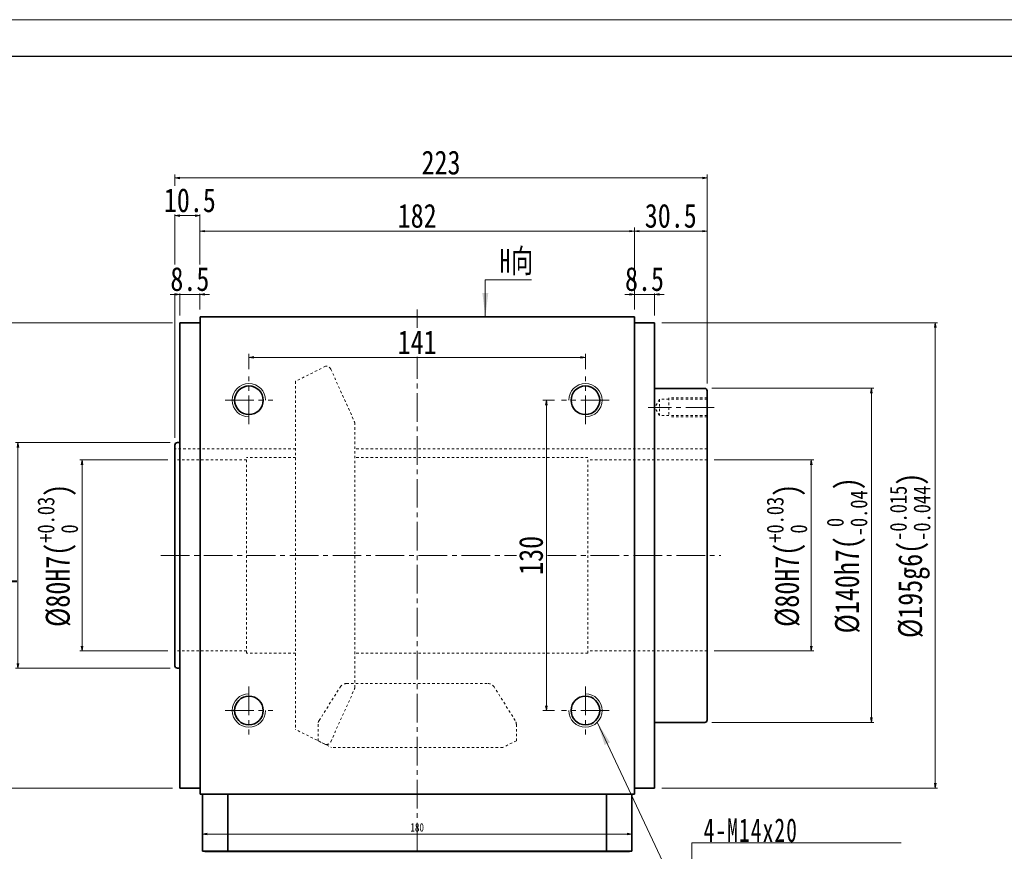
# Model space of a CAD drawing. Header units: millimetres. Extents: x -6 to 1295, y 0 to 916.
# Tile 4 of 5: x 202 to 615, y 567 to 916. Entities that reach past the tile are written whole.
import ezdxf

# ---------------------------------------------------------------- set-up
doc = ezdxf.new("R2010")
doc.units = ezdxf.units.MM
doc.linetypes.add('点画线', pattern=[18, 12, -2, 2, -2])
doc.linetypes.add('虚线', pattern=[2, 1, -1])
for name, color, linetype, lineweight in [('中心线层', 1, '点画线', 18), ('图框_外框线', 7, 'Continuous', 18), ('尺寸线层', 3, 'Continuous', 18), ('粗实线', 7, 'Continuous', 40), ('粗实线层', 7, 'Continuous', 35), ('虚线层', 6, '虚线', 18)]:
    doc.layers.add(name, color=color, linetype=linetype, lineweight=lineweight)
doc.styles.add('宋体', font='SimSun.ttf', dxfattribs={"width": 0.8})
doc.styles.add('标准', font='SimSun.ttf', dxfattribs={"width": 0.667})
doc.dimstyles.new('A水平标注$0', dxfattribs={"dimtxt": 3.5, "dimasz": 2, "dimexe": 1.5, "dimexo": 3, "dimgap": 1.1, "dimtad": 1, "dimtoh": 1, "dimdec": 4, "dimdsep": 46, "dimtxsty": '宋体', "dimblk": 'OPEN', "dimcen": 3, "dimclrd": 3, "dimclre": 3, "dimclrt": 6, "dimadec": 0, "dimazin": 0, "dimtm": 1e-09, "dimtfac": 1, "dimtdec": 4, "dimtix": 1, "dimtmove": 0, "dimatfit": 3, "dimldrblk": 'OPEN', "dimfxl": 0, "dimlwd": 13, "dimlwe": 13, "dimarcsym": 0})
doc.dimstyles.new('D直径标注φ25', dxfattribs={"dimtxt": 3.5, "dimasz": 2, "dimexe": 1, "dimexo": 3, "dimtad": 1, "dimtoh": 1, "dimdec": 1, "dimdsep": 46, "dimtxsty": '宋体', "dimblk": 'OPEN', "dimcen": 3, "dimclrd": 3, "dimclre": 3, "dimclrt": 130, "dimadec": 0, "dimazin": 0, "dimtm": 1e-09, "dimtfac": 1, "dimtdec": 1, "dimtmove": 0, "dimatfit": 0, "dimldrblk": 'OPEN', "dimfxl": 0, "dimlwd": 13, "dimlwe": 13, "dimarcsym": 0})

# ---------------------------------------------------------------- blocks, each defined once
blk = doc.blocks.new('_Open')
at = {"color": 0, "linetype": 'ByBlock', "lineweight": -2}
for p, q in [((-1, 0.17), (0, 0)), ((-1, -0.17), (0, 0)), ((0, 0), (-1, 0))]:
    blk.add_line(p, q, dxfattribs=at)
blk = doc.blocks.new('*D11')
at = {"color": 3, "lineweight": 13, "transparency": 16777216}
for p, q in [((278.81, 576.4), (278.81, 573.09)), ((280.81, 574.59), (456.81, 574.59)), ((458.81, 576.4), (458.81, 573.09))]:
    blk.add_line(p, q, dxfattribs=at)
at = {"layer": 'Defpoints', "color": 0, "transparency": 16777216}
for p in [(278.81, 579.4), (458.81, 579.4), (458.81, 574.59)]:
    blk.add_point(p, dxfattribs=at)
at = {"color": 3, "lineweight": 13, "transparency": 16777216, "xscale": 2, "yscale": 2, "zscale": 2, "rotation": 180}
blk.add_blockref('_Open', (278.81, 574.59), dxfattribs=at)
at = {"color": 3, "lineweight": 13, "transparency": 16777216, "xscale": 2, "yscale": 2, "zscale": 2}
blk.add_blockref('_Open', (458.81, 574.59), dxfattribs=at)
at = {"color": 6, "transparency": 16777216, "insert": (368.81, 577.4), "char_height": 3.5, "attachment_point": 5, "style": '宋体', "bg_fill": 3, "box_fill_scale": 1.1, "bg_fill_color": 257, "bg_fill_transparency": 0}
blk.add_mtext('180', dxfattribs=at)
blk = doc.blocks.new('*D19')
at = {"layer": 'Defpoints', "color": 0, "transparency": 16777216}
for p in [(439.31, 774.37), (298.31, 766.4), (439.31, 766.4)]:
    blk.add_point(p, dxfattribs=at)
at = {"layer": '尺寸线层', "color": 3, "lineweight": 13, "transparency": 16777216}
for p, q in [((298.31, 769.4), (298.31, 775.87)), ((439.31, 769.4), (439.31, 775.87)), ((300.31, 774.37), (437.31, 774.37))]:
    blk.add_line(p, q, dxfattribs=at)
at = {"layer": '尺寸线层', "color": 3, "lineweight": 13, "transparency": 16777216, "xscale": 2, "yscale": 2, "zscale": 2, "rotation": 180}
blk.add_blockref('_Open', (298.31, 774.37), dxfattribs=at)
at = {"layer": '尺寸线层', "color": 3, "lineweight": 13, "transparency": 16777216, "xscale": 2, "yscale": 2, "zscale": 2}
blk.add_blockref('_Open', (439.31, 774.37), dxfattribs=at)
at = {"layer": '尺寸线层', "color": 6, "transparency": 16777216, "insert": (368.81, 780.73), "char_height": 10, "attachment_point": 5, "style": '宋体', "bg_fill": 3, "box_fill_scale": 1.1, "bg_fill_color": 257, "bg_fill_transparency": 0}
blk.add_mtext('141', dxfattribs=at)
blk = doc.blocks.new('*D20')
at = {"layer": 'Defpoints', "color": 0, "transparency": 16777216}
for p in [(429.31, 756.4), (422.93, 626.4), (429.31, 626.4)]:
    blk.add_point(p, dxfattribs=at)
at = {"layer": '尺寸线层', "color": 3, "lineweight": 13, "transparency": 16777216}
for p, q in [((426.31, 756.4), (421.43, 756.4)), ((422.93, 754.4), (422.93, 628.4)), ((426.31, 626.4), (421.43, 626.4))]:
    blk.add_line(p, q, dxfattribs=at)
at = {"layer": '尺寸线层', "color": 3, "lineweight": 13, "transparency": 16777216, "xscale": 2, "yscale": 2, "zscale": 2}
for p, rotation in [((422.93, 756.4), 90), ((422.93, 626.4), 270)]:
    blk.add_blockref('_Open', p, dxfattribs=dict(at, rotation=rotation))
at = {"layer": '尺寸线层', "color": 6, "transparency": 16777216, "insert": (416.55, 691.4), "char_height": 10, "attachment_point": 5, "rotation": 90, "style": '宋体', "bg_fill": 3, "box_fill_scale": 1.1, "bg_fill_color": 257, "bg_fill_transparency": 0}
blk.add_mtext('130', dxfattribs=at)
blk = doc.blocks.new('*D21')
at = {"layer": 'Defpoints', "color": 0, "transparency": 16777216}
for p in [(267.31, 731.4), (228.42, 651.4), (267.31, 651.4)]:
    blk.add_point(p, dxfattribs=at)
at = {"layer": '尺寸线层', "color": 3, "lineweight": 13, "transparency": 16777216}
for p, q in [((264.31, 731.4), (227.42, 731.4)), ((228.42, 729.4), (228.42, 653.4)), ((264.31, 651.4), (227.42, 651.4))]:
    blk.add_line(p, q, dxfattribs=at)
at = {"layer": '尺寸线层', "color": 3, "lineweight": 13, "transparency": 16777216, "xscale": 2, "yscale": 2, "zscale": 2}
for p, rotation in [((228.42, 731.4), 90), ((228.42, 651.4), 270)]:
    blk.add_blockref('_Open', p, dxfattribs=dict(at, rotation=rotation))
at = {"layer": '尺寸线层', "color": 130, "transparency": 16777216, "insert": (218.19, 691.4), "char_height": 10, "attachment_point": 5, "rotation": 90, "style": '宋体'}
blk.add_mtext('{\\A1;\\A1;%%C80H7({\\H0.707107x;\\S+0.03^  0;})}', dxfattribs=at)
blk = doc.blocks.new('*D22')
at = {"layer": 'Defpoints', "color": 0, "transparency": 16777216}
for p in [(268.31, 738.65), (201.53, 644.15), (268.31, 644.15)]:
    blk.add_point(p, dxfattribs=at)
at = {"layer": '尺寸线层', "color": 3, "lineweight": 13, "transparency": 16777216}
for p, q in [((265.31, 738.65), (200.53, 738.65)), ((201.53, 736.65), (201.53, 646.15)), ((265.31, 644.15), (200.53, 644.15))]:
    blk.add_line(p, q, dxfattribs=at)
at = {"layer": '尺寸线层', "color": 3, "lineweight": 13, "transparency": 16777216, "xscale": 2, "yscale": 2, "zscale": 2}
for p, rotation in [((201.53, 738.65), 90), ((201.53, 644.15), 270)]:
    blk.add_blockref('_Open', p, dxfattribs=dict(at, rotation=rotation))
at = {"layer": '尺寸线层', "color": 130, "transparency": 16777216, "insert": (194.8, 691.4), "char_height": 10, "attachment_point": 5, "rotation": 90, "style": '宋体'}
blk.add_mtext('φ94.5', dxfattribs=at)
blk = doc.blocks.new('*D23')
at = {"layer": 'Defpoints', "color": 0, "transparency": 16777216}
for p in [(269.31, 788.9), (180.8, 593.9), (269.31, 593.9)]:
    blk.add_point(p, dxfattribs=at)
at = {"layer": '尺寸线层', "color": 3, "lineweight": 13, "transparency": 16777216}
for p, q in [((266.31, 788.9), (179.8, 788.9)), ((180.8, 786.9), (180.8, 595.9)), ((266.31, 593.9), (179.8, 593.9))]:
    blk.add_line(p, q, dxfattribs=at)
at = {"layer": '尺寸线层', "color": 3, "lineweight": 13, "transparency": 16777216, "xscale": 2, "yscale": 2, "zscale": 2}
for p, rotation in [((180.8, 788.9), 90), ((180.8, 593.9), 270)]:
    blk.add_blockref('_Open', p, dxfattribs=dict(at, rotation=rotation))
at = {"layer": '尺寸线层', "color": 130, "transparency": 16777216, "insert": (170.26, 691.4), "char_height": 10, "attachment_point": 5, "rotation": 90, "style": '宋体'}
blk.add_mtext('{\\A1;\\A1;%%C195g6({\\H0.707107x;\\S-0.015^ -0.044;})}', dxfattribs=at)
blk = doc.blocks.new('*D24')
at = {"layer": 'Defpoints', "color": 0, "transparency": 16777216}
for p in [(490.31, 731.4), (490.31, 651.4), (533.96, 651.4)]:
    blk.add_point(p, dxfattribs=at)
at = {"layer": '尺寸线层', "color": 3, "lineweight": 13, "transparency": 16777216}
for p, q in [((493.31, 731.4), (534.96, 731.4)), ((533.96, 729.4), (533.96, 653.4)), ((493.31, 651.4), (534.96, 651.4))]:
    blk.add_line(p, q, dxfattribs=at)
at = {"layer": '尺寸线层', "color": 3, "lineweight": 13, "transparency": 16777216, "xscale": 2, "yscale": 2, "zscale": 2}
for p, rotation in [((533.96, 731.4), 90), ((533.96, 651.4), 270)]:
    blk.add_blockref('_Open', p, dxfattribs=dict(at, rotation=rotation))
at = {"layer": '尺寸线层', "color": 130, "transparency": 16777216, "insert": (523.73, 691.4), "char_height": 10, "attachment_point": 5, "rotation": 90, "style": '宋体'}
blk.add_mtext('{\\A1;\\A1;%%C80H7({\\H0.707107x;\\S+0.03^  0;})}', dxfattribs=at)
blk = doc.blocks.new('*D25')
at = {"layer": 'Defpoints', "color": 0, "transparency": 16777216}
for p in [(489.31, 761.4), (489.31, 621.4), (559.13, 621.4)]:
    blk.add_point(p, dxfattribs=at)
at = {"layer": '尺寸线层', "color": 3, "lineweight": 13, "transparency": 16777216}
for p, q in [((492.31, 761.4), (560.13, 761.4)), ((559.13, 759.4), (559.13, 623.4)), ((492.31, 621.4), (560.13, 621.4))]:
    blk.add_line(p, q, dxfattribs=at)
at = {"layer": '尺寸线层', "color": 3, "lineweight": 13, "transparency": 16777216, "xscale": 2, "yscale": 2, "zscale": 2}
for p, rotation in [((559.13, 761.4), 90), ((559.13, 621.4), 270)]:
    blk.add_blockref('_Open', p, dxfattribs=dict(at, rotation=rotation))
at = {"layer": '尺寸线层', "color": 130, "transparency": 16777216, "insert": (548.91, 691.4), "char_height": 10, "attachment_point": 5, "rotation": 90, "style": '宋体'}
blk.add_mtext('{\\A1;\\A1;%%C140h7({\\H0.707107x;\\S 0^ -0.04;})}', dxfattribs=at)
blk = doc.blocks.new('*D26')
at = {"layer": 'Defpoints', "color": 0, "transparency": 16777216}
for p in [(468.31, 788.9), (468.31, 593.9), (585.88, 593.9)]:
    blk.add_point(p, dxfattribs=at)
at = {"layer": '尺寸线层', "color": 3, "lineweight": 13, "transparency": 16777216}
for p, q in [((471.31, 788.9), (586.88, 788.9)), ((585.88, 786.9), (585.88, 595.9)), ((471.31, 593.9), (586.88, 593.9))]:
    blk.add_line(p, q, dxfattribs=at)
at = {"layer": '尺寸线层', "color": 3, "lineweight": 13, "transparency": 16777216, "xscale": 2, "yscale": 2, "zscale": 2}
for p, rotation in [((585.88, 788.9), 90), ((585.88, 593.9), 270)]:
    blk.add_blockref('_Open', p, dxfattribs=dict(at, rotation=rotation))
at = {"layer": '尺寸线层', "color": 130, "transparency": 16777216, "insert": (575.34, 691.4), "char_height": 10, "attachment_point": 5, "rotation": 90, "style": '宋体'}
blk.add_mtext('{\\A1;\\A1;%%C195g6({\\H0.707107x;\\S-0.015^ -0.044;})}', dxfattribs=at)
blk = doc.blocks.new('*D27')
at = {"layer": 'Defpoints', "color": 0, "transparency": 16777216}
for p in [(459.81, 827.25), (277.81, 791.4), (459.81, 791.4)]:
    blk.add_point(p, dxfattribs=at)
at = {"layer": '尺寸线层', "color": 3, "lineweight": 13, "transparency": 16777216}
for p, q in [((277.81, 794.4), (277.81, 828.75)), ((279.81, 827.25), (457.81, 827.25)), ((459.81, 794.4), (459.81, 828.75))]:
    blk.add_line(p, q, dxfattribs=at)
at = {"layer": '尺寸线层', "color": 3, "lineweight": 13, "transparency": 16777216, "xscale": 2, "yscale": 2, "zscale": 2, "rotation": 180}
blk.add_blockref('_Open', (277.81, 827.25), dxfattribs=at)
at = {"layer": '尺寸线层', "color": 3, "lineweight": 13, "transparency": 16777216, "xscale": 2, "yscale": 2, "zscale": 2}
blk.add_blockref('_Open', (459.81, 827.25), dxfattribs=at)
at = {"layer": '尺寸线层', "color": 6, "transparency": 16777216, "insert": (368.81, 833.64), "char_height": 10, "attachment_point": 5, "style": '宋体', "bg_fill": 3, "box_fill_scale": 1.1, "bg_fill_color": 257, "bg_fill_transparency": 0}
blk.add_mtext('182', dxfattribs=at)
blk = doc.blocks.new('*D28')
at = {"layer": 'Defpoints', "color": 0, "transparency": 16777216}
for p in [(267.31, 849.56), (490.31, 760.4), (267.31, 737.65)]:
    blk.add_point(p, dxfattribs=at)
at = {"layer": '尺寸线层', "color": 3, "lineweight": 13, "transparency": 16777216}
for p, q in [((267.31, 740.65), (267.31, 851.06)), ((490.31, 763.4), (490.31, 851.06)), ((488.31, 849.56), (269.31, 849.56))]:
    blk.add_line(p, q, dxfattribs=at)
at = {"layer": '尺寸线层', "color": 3, "lineweight": 13, "transparency": 16777216, "xscale": 2, "yscale": 2, "zscale": 2, "rotation": 180}
blk.add_blockref('_Open', (267.31, 849.56), dxfattribs=at)
at = {"layer": '尺寸线层', "color": 3, "lineweight": 13, "transparency": 16777216, "xscale": 2, "yscale": 2, "zscale": 2}
blk.add_blockref('_Open', (490.31, 849.56), dxfattribs=at)
at = {"layer": '尺寸线层', "color": 6, "transparency": 16777216, "insert": (378.81, 855.95), "char_height": 10, "attachment_point": 5, "style": '宋体', "bg_fill": 3, "box_fill_scale": 1.1, "bg_fill_color": 257, "bg_fill_transparency": 0}
blk.add_mtext('223', dxfattribs=at)
blk = doc.blocks.new('*D29')
at = {"layer": 'Defpoints', "color": 0, "transparency": 16777216}
for p in [(267.31, 833.77), (277.81, 791.4), (267.31, 737.65)]:
    blk.add_point(p, dxfattribs=at)
at = {"layer": '尺寸线层', "color": 3, "lineweight": 13, "transparency": 16777216}
for p, q in [((267.31, 740.65), (267.31, 835.27)), ((275.81, 833.77), (269.31, 833.77)), ((277.81, 794.4), (277.81, 835.27))]:
    blk.add_line(p, q, dxfattribs=at)
at = {"layer": '尺寸线层', "color": 3, "lineweight": 13, "transparency": 16777216, "xscale": 2, "yscale": 2, "zscale": 2, "rotation": 180}
blk.add_blockref('_Open', (267.31, 833.77), dxfattribs=at)
at = {"layer": '尺寸线层', "color": 3, "lineweight": 13, "transparency": 16777216, "xscale": 2, "yscale": 2, "zscale": 2}
blk.add_blockref('_Open', (277.81, 833.77), dxfattribs=at)
at = {"layer": '尺寸线层', "color": 6, "transparency": 16777216, "insert": (273.56, 840.16), "char_height": 10, "attachment_point": 5, "style": '宋体', "bg_fill": 3, "box_fill_scale": 1.1, "bg_fill_color": 257, "bg_fill_transparency": 0}
blk.add_mtext('10.5', dxfattribs=at)
blk = doc.blocks.new('*D30')
at = {"layer": 'Defpoints', "color": 0, "transparency": 16777216}
for p in [(269.31, 800.76), (269.31, 788.9), (277.81, 791.4)]:
    blk.add_point(p, dxfattribs=at)
at = {"layer": '尺寸线层', "color": 3, "lineweight": 13, "transparency": 16777216}
for p, q in [((267.31, 800.76), (265.31, 800.76)), ((269.31, 791.9), (269.31, 802.26)), ((277.81, 800.76), (269.31, 800.76)), ((277.81, 794.4), (277.81, 802.26)), ((279.81, 800.76), (281.81, 800.76))]:
    blk.add_line(p, q, dxfattribs=at)
at = {"layer": '尺寸线层', "color": 3, "lineweight": 13, "transparency": 16777216, "xscale": 2, "yscale": 2, "zscale": 2}
blk.add_blockref('_Open', (269.31, 800.76), dxfattribs=at)
at = {"layer": '尺寸线层', "color": 3, "lineweight": 13, "transparency": 16777216, "xscale": 2, "yscale": 2, "zscale": 2, "rotation": 180}
blk.add_blockref('_Open', (277.81, 800.76), dxfattribs=at)
at = {"layer": '尺寸线层', "color": 6, "transparency": 16777216, "insert": (273.56, 807.14), "char_height": 10, "attachment_point": 5, "style": '宋体', "bg_fill": 3, "box_fill_scale": 1.1, "bg_fill_color": 257, "bg_fill_transparency": 0}
blk.add_mtext('8.5', dxfattribs=at)
blk = doc.blocks.new('*D31')
at = {"layer": 'Defpoints', "color": 0, "transparency": 16777216}
for p in [(468.31, 800.76), (459.81, 791.4), (468.31, 788.9)]:
    blk.add_point(p, dxfattribs=at)
at = {"layer": '尺寸线层', "color": 3, "lineweight": 13, "transparency": 16777216}
for p, q in [((457.81, 800.76), (455.81, 800.76)), ((459.81, 794.4), (459.81, 802.26)), ((459.81, 800.76), (468.31, 800.76)), ((468.31, 791.9), (468.31, 802.26)), ((470.31, 800.76), (472.31, 800.76))]:
    blk.add_line(p, q, dxfattribs=at)
at = {"layer": '尺寸线层', "color": 3, "lineweight": 13, "transparency": 16777216, "xscale": 2, "yscale": 2, "zscale": 2}
blk.add_blockref('_Open', (459.81, 800.76), dxfattribs=at)
at = {"layer": '尺寸线层', "color": 3, "lineweight": 13, "transparency": 16777216, "xscale": 2, "yscale": 2, "zscale": 2, "rotation": 180}
blk.add_blockref('_Open', (468.31, 800.76), dxfattribs=at)
at = {"layer": '尺寸线层', "color": 6, "transparency": 16777216, "insert": (464.06, 807.14), "char_height": 10, "attachment_point": 5, "style": '宋体', "bg_fill": 3, "box_fill_scale": 1.1, "bg_fill_color": 257, "bg_fill_transparency": 0}
blk.add_mtext('8.5', dxfattribs=at)
blk = doc.blocks.new('*D32')
at = {"layer": 'Defpoints', "color": 0, "transparency": 16777216}
for p in [(490.31, 827.25), (459.81, 791.4), (490.31, 760.4)]:
    blk.add_point(p, dxfattribs=at)
at = {"layer": '尺寸线层', "color": 3, "lineweight": 13, "transparency": 16777216}
for p, q in [((459.81, 794.4), (459.81, 828.75)), ((461.81, 827.25), (488.31, 827.25)), ((490.31, 763.4), (490.31, 828.75))]:
    blk.add_line(p, q, dxfattribs=at)
at = {"layer": '尺寸线层', "color": 3, "lineweight": 13, "transparency": 16777216, "xscale": 2, "yscale": 2, "zscale": 2, "rotation": 180}
blk.add_blockref('_Open', (459.81, 827.25), dxfattribs=at)
at = {"layer": '尺寸线层', "color": 3, "lineweight": 13, "transparency": 16777216, "xscale": 2, "yscale": 2, "zscale": 2}
blk.add_blockref('_Open', (490.31, 827.25), dxfattribs=at)
at = {"layer": '尺寸线层', "color": 6, "transparency": 16777216, "insert": (475.06, 833.64), "char_height": 10, "attachment_point": 5, "style": '宋体', "bg_fill": 3, "box_fill_scale": 1.1, "bg_fill_color": 257, "bg_fill_transparency": 0}
blk.add_mtext('30.5', dxfattribs=at)
blk = doc.blocks.new('*X16')
at = {"layer": '尺寸线层', "linetype": 'Continuous'}
blk.add_hatch(color=0, dxfattribs=at).paths.add_polyline_path([(-39.64, 72.53), (-34.3, 64.1), (-36.54, 63.05)], flags=0)
at = {"layer": '尺寸线层', "color": 0, "linetype": 'Continuous'}
blk.add_line((-39.64, 72.53), (-5.5, 0), dxfattribs=at)
at = {"layer": '尺寸线层', "color": 0}
for p, q in [((0, 22.01), (87.76, 22.01)), ((0, 0), (0, 22.01)), ((-5.5, 0), (0, 0)), ((0, 0), (87.76, 0))]:
    blk.add_line(p, q, dxfattribs=at)
at = {"layer": '尺寸线层', "color": 0, "insert": (4.95, 1.98), "char_height": 9.9, "width": 165.6254, "attachment_point": 7, "line_spacing_factor": 1.15057, "style": '标准'}
blk.add_mtext('\\T1.1;4-M14x20\\P反面，H向孔位一致', dxfattribs=at)
blk = doc.blocks.new('*X17')
at = {"layer": '尺寸线层', "linetype": 'Continuous'}
blk.add_hatch(color=0, dxfattribs=at).paths.add_polyline_path([(-1.02, -15.43), (-2.26, -5.53), (0.22, -5.53)], flags=0)
at = {"layer": '尺寸线层', "color": 0, "linetype": 'Continuous'}
blk.add_line((-1.02, -15.43), (-1.02, 0), dxfattribs=at)
at = {"layer": '尺寸线层', "color": 0}
for p, q in [((-1.02, 0), (0, 0)), ((0, 0), (18.37, 0)), ((0, 0), (0, 0))]:
    blk.add_line(p, q, dxfattribs=at)
at = {"layer": '尺寸线层', "color": 0, "insert": (4.95, 1.98), "char_height": 9.9, "width": 26.8387, "attachment_point": 7, "line_spacing_factor": 1.15057, "style": '标准'}
blk.add_mtext('\\T1.1;H向', dxfattribs=at)

msp = doc.modelspace()

# ---------------------------------------------------------------- linework, layer by layer
at = {"layer": '中心线层'}
for p, q in [((298.31407, 746.39674), (298.31407, 766.39674)), ((439.31407, 746.39674), (439.31407, 766.39674)), ((288.31407, 756.39674), (308.31407, 756.39674)), ((449.31407, 756.39674), (429.31407, 756.39674)), ((493.31407, 753.39674), (465.58217, 753.39674)), ((261.41004, 691.39674), (496.08002, 691.39674)), ((298.31407, 636.39674), (298.31407, 616.39674)), ((439.31407, 636.39674), (439.31407, 616.39674)), ((288.31407, 626.39674), (308.31407, 626.39674)), ((449.31407, 626.39674), (429.31407, 626.39674))]:
    msp.add_line(p, q, dxfattribs=at)
at = {"layer": '图框_外框线', "color": 3}
msp.add_lwpolyline([(0, 0), (1295.17416, 0), (1295.17416, 915.87316), (0, 915.87316)], close=True, dxfattribs=at)
at = {"layer": '图框_外框线', "color": 3, "lineweight": 25}
msp.add_lwpolyline([(77.0937, 15.41874), (1279.75542, 15.41874), (1279.75542, 900.45442), (77.0937, 900.45442)], close=True, dxfattribs=at)
at = {"layer": '粗实线', "color": 0}
msp.add_line((279.81407, 567.39674), (457.81407, 567.39674), dxfattribs=at)
at = {"layer": '粗实线层'}
for p, q in [((269.31407, 593.89674), (269.31407, 788.89674)), ((277.81407, 788.89674), (269.31407, 788.89674)), ((277.81407, 791.39674), (459.81407, 791.39674)), ((277.81407, 591.39674), (277.81407, 791.39674)), ((459.81407, 791.39674), (459.81407, 591.39674)), ((459.81407, 788.89674), (468.31407, 788.89674)), ((468.31407, 788.89674), (468.31407, 593.89674)), ((468.31407, 761.39674), (489.31407, 761.39674)), ((468.31407, 761.39674), (468.31407, 761.14674)), ((490.31407, 622.39674), (490.31407, 760.39674)), ((269.31407, 738.64674), (268.31407, 738.64674)), ((267.31407, 645.14674), (267.31407, 737.64674)), ((269.31407, 644.14674), (268.31407, 644.14674)), ((468.31407, 621.39674), (489.31407, 621.39674)), ((269.31407, 593.89674), (277.81407, 593.89674)), ((277.81407, 593.89674), (269.31407, 593.89674)), ((277.81407, 591.39674), (459.81407, 591.39674)), ((459.81407, 593.89674), (468.31407, 593.89674)), ((458.81407, 567.39674), (278.81407, 567.39674)), ((278.81407, 567.39674), (458.81407, 567.39674))]:
    msp.add_line(p, q, dxfattribs=at)
for centre in [(298.31407, 756.39674), (439.31407, 756.39674), (298.31407, 626.39674), (439.31407, 626.39674)]:
    msp.add_circle(centre, 6, dxfattribs=at)
at = {"layer": '粗实线层', "lineweight": 18}
for centre, start, end in [((298.31407, 756.39674), 0, 270), ((439.31407, 756.39674), 270, 180), ((298.31407, 626.39674), 90, 0), ((439.31407, 626.39674), 180, 90)]:
    msp.add_arc(centre, 7, start, end, dxfattribs=at)
at = {"layer": '粗实线层'}
for centre, start, end in [((489.31407, 760.39674), 0, 90.0000001), ((268.31407, 737.64674), 90.0000004, 180), ((268.31407, 645.14674), 180, 269.9999997), ((489.31407, 622.39674), 270.0000002, 359.9999999)]:
    msp.add_arc(centre, 1, start, end, dxfattribs=at)
at = {"layer": '虚线层'}
for p, q in [((330.43622, 770.64674), (317.81407, 764.33522)), ((330.77869, 770.64674), (330.43622, 770.64674)), ((332.60221, 769.46818), (342.47759, 747.54565)), ((317.81407, 764.33522), (317.81407, 618.45826)), ((470.31407, 756.79674), (468.35108, 753.39674)), ((490.31407, 756.79674), (470.31407, 756.79674)), ((470.31407, 756.79674), (470.31407, 749.99674)), ((490.31407, 757.39674), (474.31407, 757.39674)), ((474.31407, 757.39674), (474.31407, 749.39674)), ((470.31407, 749.99674), (468.35108, 753.39674)), ((490.31407, 749.99674), (470.31407, 749.99674)), ((490.31407, 749.39674), (474.31407, 749.39674)), ((342.65407, 636.06927), (342.65407, 746.72421)), ((297.31407, 731.39674), (267.31407, 731.39674)), ((297.31407, 650.39674), (297.31407, 732.39674)), ((317.81407, 732.39674), (297.31407, 732.39674)), ((440.31407, 650.39674), (440.31407, 732.39674)), ((490.31407, 731.39674), (440.31407, 731.39674)), ((297.31407, 651.39674), (267.31407, 651.39674)), ((317.81407, 650.39674), (297.31407, 650.39674)), ((490.31407, 651.39674), (440.31407, 651.39674)), ((327.72735, 622.22415), (336.61322, 636.29832)), ((339.14994, 637.69674), (398.4782, 637.69674)), ((409.90079, 622.22415), (401.01492, 636.29832)), ((332.60221, 613.32531), (342.47759, 635.24784)), ((327.26407, 620.62257), (327.26407, 613.73987)), ((410.36407, 620.62257), (410.36407, 613.73987)), ((330.43622, 612.14674), (317.81407, 618.45826)), ((327.26407, 613.73987), (332.94992, 610.89674)), ((330.77869, 612.14674), (330.43622, 612.14674)), ((404.67821, 610.89674), (332.94992, 610.89674)), ((410.36407, 613.73987), (404.67821, 610.89674))]:
    msp.add_line(p, q, dxfattribs=at)
for centre, radius, start, end in [((330.77869, 768.64674), 2, 24.25, 90), ((340.65407, 746.72421), 2, 0, 24.25), ((339.14994, 634.69674), 3, 90, 147.7333333), ((340.65407, 636.06927), 2, 335.75, 0), ((398.4782, 634.69674), 3, 32.2666667, 90), ((330.26407, 620.62257), 3, 147.7333333, 180), ((407.36407, 620.62257), 3, 0, 32.2666667), ((330.77869, 614.14674), 2, 270, 335.75)]:
    msp.add_arc(centre, radius, start, end, dxfattribs=at)

# ---------------------------------------------------------------- dimensions: what is measured, and where the dimension line sits
at = {"layer": '尺寸线层'}
for base, p1, p2, text, override, picture, middle in [((180.80485, 593.89674), (269.31407, 788.89674), (269.31407, 593.89674), '{\\A1;\\A1;%%C195g6({\\H0.707107x;\\S-0.015^ -0.044;})}', {"dimtxt": 10, "dimgap": 1.5, "dimpost": 'φ<>', "dimtp": -0.015, "dimtm": 0.044, "dimtdec": 3, "dimtfill": 0}, '*D23', (170.26356, 691.39674)), ((585.87631, 593.89674), (468.31407, 788.89674), (468.31407, 593.89674), '{\\A1;\\A1;%%C195g6({\\H0.707107x;\\S-0.015^ -0.044;})}', {"dimtxt": 10, "dimgap": 1.5, "dimpost": 'φ<>', "dimtp": -0.015, "dimtm": 0.044, "dimtdec": 3, "dimtfill": 0}, '*D26', (575.33502, 691.39674)), ((559.1316, 621.39674), (489.31407, 761.39674), (489.31407, 621.39674), '{\\A1;\\A1;%%C140h7({\\H0.707107x;\\S 0^ -0.04;})}', {"dimtxt": 10, "dimgap": 1.5, "dimpost": 'φ<>', "dimtm": 0.04, "dimtdec": 2, "dimtfill": 0}, '*D25', (548.90575, 691.39674)), ((228.4156, 651.39674), (267.31407, 731.39674), (267.31407, 651.39674), '{\\A1;\\A1;%%C80H7({\\H0.707107x;\\S+0.03^  0;})}', {"dimtxt": 10, "dimgap": 1.5, "dimpost": 'φ<>', "dimtp": 0.03, "dimtm": 0, "dimtdec": 2, "dimtfill": 0}, '*D21', (218.18975, 691.39674)), ((533.96009, 651.39674), (490.31407, 731.39674), (490.31407, 651.39674), '{\\A1;\\A1;%%C80H7({\\H0.707107x;\\S+0.03^  0;})}', {"dimtxt": 10, "dimgap": 1.5, "dimpost": 'φ<>', "dimtp": 0.03, "dimtm": 0, "dimtdec": 2, "dimtfill": 0}, '*D24', (523.73425, 691.39674))]:
    dim = msp.add_linear_dim(base=base, p1=p1, p2=p2, angle=270, text=text, dimstyle='D直径标注φ25', override=override, dxfattribs=at)
    dim.commit()
    dim.dimension.update_dxf_attribs({"geometry": picture, "text_midpoint": middle})
dim = msp.add_linear_dim(base=(201.52567, 644.14674), p1=(268.31407, 738.64674), p2=(268.31407, 644.14674), angle=270, dimstyle='D直径标注φ25', override={"dimtxt": 10, "dimgap": 1.5, "dimpost": 'φ<>', "dimtfill": 0}, dxfattribs=at)
dim.commit()
dim.dimension.update_dxf_attribs({"geometry": '*D22', "text_midpoint": (194.8022, 691.39674)})

# ---------------------------------------------------------------- next in the draw order: dimensions: what is measured, and where the dimension line sits
dim = msp.add_linear_dim(base=(458.81407, 574.58524), p1=(278.81407, 579.39674), p2=(458.81407, 579.39674), dimstyle='A水平标注$0')
dim.commit()
dim.dimension.update_dxf_attribs({"geometry": '*D11', "text_midpoint": (368.81407, 577.39614)})
dim = msp.add_linear_dim(base=(422.93357, 626.39674), p1=(429.31407, 756.39674), p2=(429.31407, 626.39674), angle=270, dimstyle='A水平标注$0', override={"dimtxt": 10, "dimgap": 1.5, "dimblk": 'Open', "dimtfill": 1, "dimtfillclr": 256}, dxfattribs=at)
dim.commit()
dim.dimension.update_dxf_attribs({"geometry": '*D20', "text_midpoint": (416.5453, 691.39674)})

# ---------------------------------------------------------------- next in the draw order: linework, layer by layer
at = {"layer": '中心线层'}
msp.add_line((368.81407, 567.39674), (368.81407, 794.39674), dxfattribs=at)
at = {"layer": '粗实线层'}
for p, q in [((278.81407, 567.39674), (278.81407, 591.39674)), ((289.44153, 567.39674), (289.44153, 591.39674)), ((448.18661, 567.39674), (448.18661, 591.39674)), ((458.81407, 567.39674), (458.81407, 591.39674))]:
    msp.add_line(p, q, dxfattribs=at)
at = {"layer": '虚线层'}
for p, q in [((440.31407, 732.39674), (342.65407, 732.39674)), ((440.31407, 650.39674), (342.65407, 650.39674))]:
    msp.add_line(p, q, dxfattribs=at)

# ---------------------------------------------------------------- next in the draw order: block references
at = {"layer": '尺寸线层'}
msp.add_blockref('*X16', (483.89976, 548.91691), dxfattribs=at)

# ---------------------------------------------------------------- next in the draw order: dimensions: what is measured, and where the dimension line sits
for base, p1, p2, picture, middle in [((459.81407, 827.24972), (277.81407, 791.39674), (459.81407, 791.39674), '*D27', (368.81407, 833.63799)), ((439.31407, 774.36953), (298.31407, 766.39674), (439.31407, 766.39674), '*D19', (368.81407, 780.72986))]:
    dim = msp.add_linear_dim(base=base, p1=p1, p2=p2, dimstyle='A水平标注$0', override={"dimtxt": 10, "dimgap": 1.5, "dimblk": 'Open', "dimtfill": 1, "dimtfillclr": 256}, dxfattribs=at)
    dim.commit()
    dim.dimension.update_dxf_attribs({"geometry": picture, "text_midpoint": middle})

# ---------------------------------------------------------------- next in the draw order: dimensions: what is measured, and where the dimension line sits
dim = msp.add_linear_dim(base=(267.31407, 849.55706), p1=(490.31407, 760.39674), p2=(267.31407, 737.64674), dimstyle='A水平标注$0', override={"dimtxt": 10, "dimgap": 1.5, "dimblk": 'Open', "dimtfill": 1, "dimtfillclr": 256}, dxfattribs=at)
dim.commit()
dim.dimension.update_dxf_attribs({"geometry": '*D28', "text_midpoint": (378.81407, 855.94532)})

# ---------------------------------------------------------------- next in the draw order: linework, layer by layer
at = {"layer": '虚线层'}
msp.add_line((490.31407, 736.09674), (342.65407, 736.09674), dxfattribs=at)

# ---------------------------------------------------------------- next in the draw order: block references
at = {"layer": '尺寸线层'}
msp.add_blockref('*X17', (398.38521, 806.83064), dxfattribs=at)

# ---------------------------------------------------------------- next in the draw order: dimensions: what is measured, and where the dimension line sits
dim = msp.add_linear_dim(base=(267.31407, 833.76722), p1=(277.81407, 791.39674), p2=(267.31407, 737.64674), dimstyle='A水平标注$0', override={"dimtxt": 10, "dimgap": 1.5, "dimblk": 'Open', "dimtfill": 1, "dimtfillclr": 256}, dxfattribs=at)
dim.commit()
dim.dimension.update_dxf_attribs({"geometry": '*D29', "text_midpoint": (273.56407, 833.76722), "dimtype": 160})
dim = msp.add_linear_dim(base=(468.31407, 800.75505), p1=(459.81407, 791.39674), p2=(468.31407, 788.89674), dimstyle='A水平标注$0', override={"dimtxt": 10, "dimgap": 1.5, "dimblk": 'Open', "dimtfill": 1, "dimtfillclr": 256}, dxfattribs=at)
dim.commit()
dim.dimension.update_dxf_attribs({"geometry": '*D31', "text_midpoint": (464.06407, 807.14332)})

# ---------------------------------------------------------------- next in the draw order: linework, layer by layer
at = {"layer": '虚线层'}
msp.add_line((317.81407, 736.09674), (267.31407, 736.09674), dxfattribs=at)

# ---------------------------------------------------------------- next in the draw order: dimensions: what is measured, and where the dimension line sits
at = {"layer": '尺寸线层'}
for base, p1, p2, picture, middle in [((490.31407, 827.24972), (459.81407, 791.39674), (490.31407, 760.39674), '*D32', (475.06407, 833.63799)), ((269.31407, 800.75505), (277.81407, 791.39674), (269.31407, 788.89674), '*D30', (273.56407, 807.14332))]:
    dim = msp.add_linear_dim(base=base, p1=p1, p2=p2, dimstyle='A水平标注$0', override={"dimtxt": 10, "dimgap": 1.5, "dimblk": 'Open', "dimtfill": 1, "dimtfillclr": 256}, dxfattribs=at)
    dim.commit()
    dim.dimension.update_dxf_attribs({"geometry": picture, "text_midpoint": middle})

doc.saveas('drawing.dxf')
